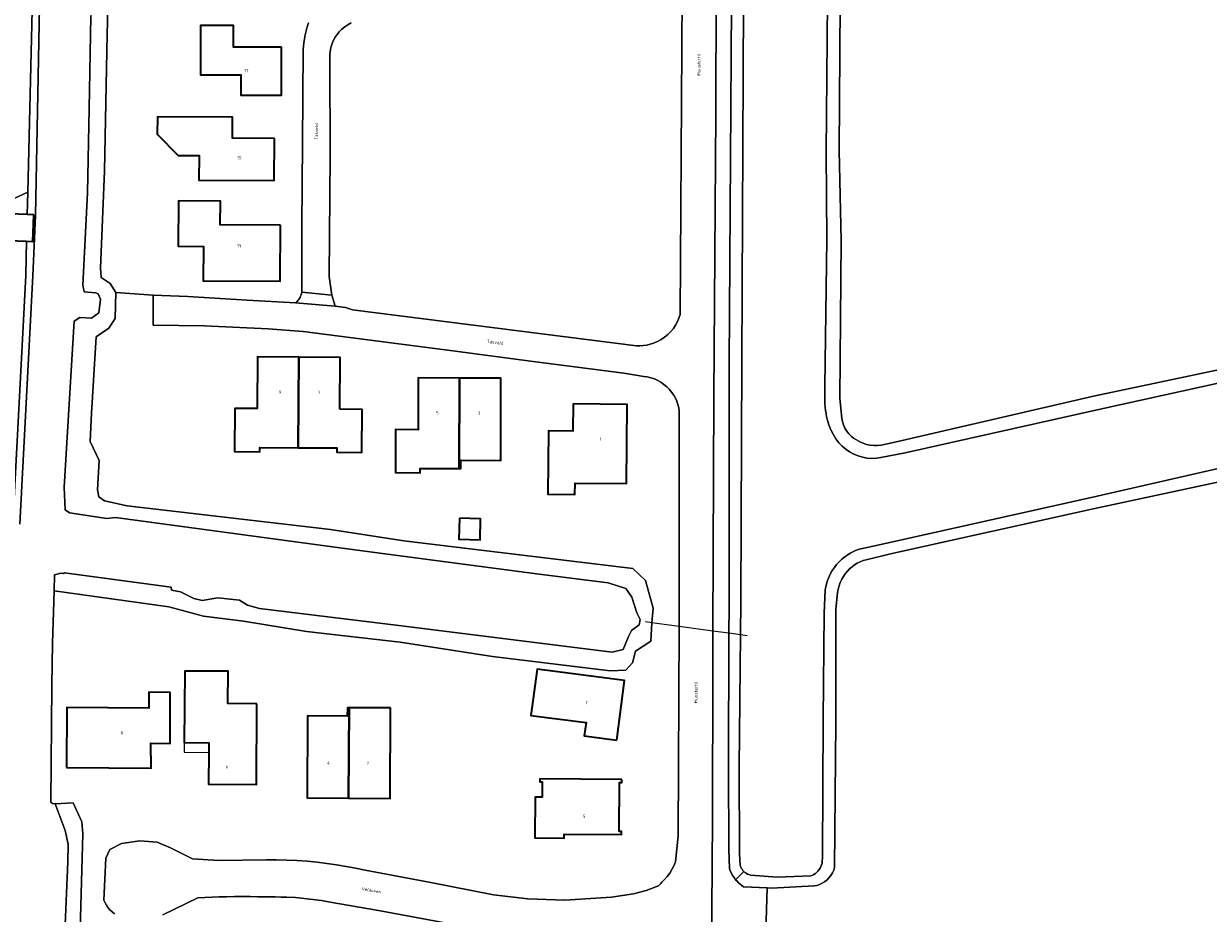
# Model space of a CAD drawing. Header units: metres. Extents: x 229229 to 231729, y 593167 to 595667.
# Tile 222 of 256: x 231254 to 231423, y 594556 to 594683. Entities that reach past the tile are written whole.
import ezdxf
from ezdxf.enums import TextEntityAlignment as Align

# ---------------------------------------------------------------- set-up
doc = ezdxf.new("R2010")
doc.units = ezdxf.units.M
for name, color, linetype, lineweight in [('B-WE-GK-BESCHOEIING_DAMWAND-G', 130, 'GK-BESCHOEIING', 18), ('B-WE-GR-GRAS-GV', 60, 'Continuous', 13), ('B-WE-KW-KUNSTWERK_DUIKER-G', 170, 'Continuous', 18), ('B-WE-OG-BEBOUWING-GV', 7, 'Continuous', 35), ('B-WE-OG-BEBOUWING-T18', 10, 'Continuous', 18), ('B-WE-OG-BEBOUWING_LUIFEL-GV', 7, 'Continuous', 18), ('B-WE-OG-BEBOUWING_SCHUUR-GV', 7, 'Continuous', 35), ('B-WE-OG-TERREIN_ERF-GV', 7, 'Continuous', 18), ('B-WE-OG-TOPOGRAFIE-T18', 10, 'Continuous', 18), ('B-WE-OG-WATER-GV', 130, 'Continuous', 18), ('B-WE-OG-WATER_SLOOT-GV', 120, 'Continuous', 18), ('B-WE-VH-ONVERHARD-GV', 252, 'Continuous', 18), ('B-WE-VH-VERHARDING_ASFALT-GV', 252, 'Continuous', 18), ('B-WE-VH-VERHARDING_BETON-GV', 252, 'Continuous', 18)]:
    doc.layers.add(name, color=color, linetype=linetype, lineweight=lineweight)
doc.styles.add('NLCS-ISO-M250-T18', font='NLCS-ISO.ttf', dxfattribs={"height": 0.45})
doc.linetypes.add('GK-BESCHOEIING', pattern='A,30,-5,[1,NLCS.SHX,S=1,R=0,X=0,Y=0],-5', length=40)

msp = doc.modelspace()

# ---------------------------------------------------------------- linework, layer by layer
at = {"layer": 'B-WE-GK-BESCHOEIING_DAMWAND-G'}
for points in [[(231266.882, 594719.567), (231265.282, 594719.653), (231264.592, 594719.512), (231264.375, 594719.376), (231263.745, 594698.609), (231263.403, 594684.228), (231263.189, 594671.113), (231262.926, 594659.065), (231262.273, 594645.84), (231262.441, 594644.926), (231264.08, 594644.779)], [(231259.644, 594604.752), (231259.524, 594604.67), (231259.123, 594604.727), (231258.239, 594604.503), (231257.927, 594594.751), (231257.848, 594588.669), (231257.713, 594572.022), (231257.95, 594571.826), (231258.322, 594571.802)]]:
    msp.add_lwpolyline(points, dxfattribs=at)
at = {"layer": 'B-WE-GR-GRAS-GV'}
for points in [[(231370.403, 594686.105), (231370.231, 594665.09), (231370.542, 594652.229), (231370.364, 594629.68), (231370.641, 594626.867), (231370.727, 594626.374), (231370.874, 594625.895), (231371.079, 594625.438), (231371.339, 594625.01), (231371.651, 594624.618), (231372.009, 594624.267), (231372.311, 594624.024), (231372.631, 594623.803), (231372.965, 594623.606), (231373.312, 594623.434), (231373.671, 594623.286), (231374.169, 594623.129), (231374.68, 594623.021), (231375.199, 594622.963), (231375.721, 594622.955), (231376.242, 594622.997), (231378.628, 594623.548), (231406.54, 594630.031), (231434.967, 594636.032)], [(231428.082, 594618.553), (231406.749, 594613.957), (231377.553, 594607.478), (231374.103, 594606.64), (231373.668, 594606.514), (231373.246, 594606.35), (231372.84, 594606.149), (231372.453, 594605.914), (231372.088, 594605.646), (231371.739, 594605.342), (231371.415, 594605.009), (231371.12, 594604.652), (231370.855, 594604.271), (231370.621, 594603.87), (231370.404, 594603.411), (231370.229, 594602.935), (231370.097, 594602.445), (231370.009, 594601.945), (231369.966, 594601.439), (231369.764, 594599.566), (231369.789, 594583.396), (231369.597, 594562.702), (231369.463, 594562.293), (231369.282, 594561.903), (231369.056, 594561.538), (231368.788, 594561.202), (231368.482, 594560.901), (231368.163, 594560.652), (231367.818, 594560.441), (231367.452, 594560.269), (231367.069, 594560.14), (231366.674, 594560.054), (231360.609, 594559.751), (231359.945, 594559.784), (231359.685, 594550.308)]]:
    msp.add_lwpolyline(points, dxfattribs=at)
at = {"layer": 'B-WE-KW-KUNSTWERK_DUIKER-G'}
msp.add_lwpolyline([(231357.102, 594595.788), (231356.153, 594595.917), (231354.51, 594596.141), (231352.217, 594596.453), (231347.415, 594597.106), (231343.523, 594597.636), (231342.589, 594597.763)], dxfattribs=at)
at = {"layer": 'B-WE-OG-BEBOUWING-GV'}
for points in [[(231290.619, 594679.851), (231283.759, 594679.846), (231283.757, 594682.956), (231279.068, 594682.953), (231279.073, 594675.903), (231284.803, 594675.907), (231284.805, 594673.014), (231290.615, 594673.018)], [(231289.632, 594666.795), (231283.637, 594666.855), (231283.641, 594669.856), (231272.909, 594669.924), (231272.896, 594667.42), (231275.88, 594664.401), (231278.868, 594664.373), (231278.843, 594660.88), (231289.596, 594660.806)], [(231290.502, 594654.418), (231281.88, 594654.479), (231281.909, 594657.849), (231275.922, 594657.892), (231275.876, 594651.431), (231279.496, 594651.406), (231279.462, 594646.506), (231290.445, 594646.428)], [(231255.278, 594655.895), (231254.315, 594655.936), (231251.793, 594656.042), (231251.633, 594652.263), (231254.223, 594652.153), (231255.118, 594652.115)], [(231293.088, 594635.569), (231287.188, 594635.616), (231287.156, 594628.229), (231283.946, 594628.243), (231283.919, 594622.093), (231287.529, 594622.077), (231287.532, 594622.687), (231292.994, 594622.648)], [(231298.955, 594628.135), (231298.987, 594635.522), (231293.088, 594635.569), (231292.994, 594622.648), (231298.54, 594622.607), (231298.536, 594621.998), (231302.096, 594621.975), (231302.135, 594628.115)], [(231316.053, 594632.599), (231310.142, 594632.635), (231310.116, 594625.215), (231306.918, 594625.226), (231306.897, 594619.086), (231310.447, 594619.074), (231310.449, 594619.694), (231316.008, 594619.674)], [(231316.053, 594632.599), (231316.008, 594619.674), (231316.249, 594619.674), (231316.253, 594620.856), (231321.923, 594620.836), (231321.964, 594632.563)], [(231332.277, 594628.908), (231332.241, 594625.029), (231328.742, 594625.061), (231328.658, 594616.011), (231332.518, 594615.976), (231332.533, 594617.596), (231339.874, 594617.528), (231339.978, 594628.832)], [(231287.123, 594586.074), (231282.969, 594586.098), (231282.996, 594590.718), (231276.813, 594590.747), (231276.749, 594580.54), (231280.253, 594580.514), (231280.246, 594579.134), (231280.223, 594574.574), (231287.038, 594574.521)], [(231338.504, 594580.892), (231339.609, 594589.417), (231327.107, 594591.037), (231326.248, 594584.409), (231334.107, 594583.391), (231333.859, 594581.478)], [(231259.939, 594576.953), (231272.011, 594576.885), (231271.962, 594580.431), (231274.709, 594580.414), (231274.75, 594587.707), (231271.688, 594587.725), (231271.672, 594585.447), (231260.002, 594585.533)], [(231300.267, 594585.514), (231300.053, 594585.515), (231300.026, 594584.316), (231294.356, 594584.342), (231294.288, 594572.628), (231300.208, 594572.594)], [(231306.203, 594585.495), (231300.267, 594585.514), (231300.208, 594572.594), (231306.128, 594572.559)], [(231339.224, 594575.236), (231327.518, 594575.337), (231327.513, 594574.917), (231327.853, 594574.914), (231327.831, 594572.734), (231326.861, 594572.744), (231326.802, 594566.904), (231330.972, 594566.862), (231330.978, 594567.472), (231339.157, 594567.388), (231339.161, 594567.818), (231338.821, 594567.821), (231338.88, 594574.809), (231339.22, 594574.806)]]:
    msp.add_lwpolyline(points, close=True, dxfattribs=at)
at = {"layer": 'B-WE-OG-BEBOUWING_LUIFEL-GV'}
msp.add_lwpolyline([(231276.74, 594579.166), (231280.246, 594579.134), (231280.253, 594580.514), (231276.749, 594580.54)], close=True, dxfattribs=at)
at = {"layer": 'B-WE-OG-BEBOUWING_SCHUUR-GV'}
msp.add_lwpolyline([(231316.024, 594612.582), (231315.964, 594609.574), (231318.979, 594609.5), (231319.039, 594612.508)], close=True, dxfattribs=at)
at = {"layer": 'B-WE-OG-TERREIN_ERF-GV'}
for points in [[(231265.892, 594687.267), (231265.745, 594681.688), (231265.378, 594662.217), (231264.795, 594648.314), (231264.874, 594646.962), (231266.174, 594646.118), (231266.961, 594644.827), (231272.294, 594644.431), (231277.256, 594644.253), (231285.744, 594643.728), (231292.636, 594643.343), (231292.757, 594643.442), (231292.87, 594643.549), (231292.976, 594643.663), (231293.074, 594643.785), (231293.163, 594643.913), (231293.27, 594644.097), (231293.359, 594644.29), (231293.43, 594644.491), (231293.482, 594644.698), (231293.507, 594644.868), (231293.514, 594644.908), (231293.535, 594654.324), (231293.62, 594666.094), (231293.699, 594679.548), (231293.829, 594680.456), (231293.897, 594681.043), (231293.997, 594681.626), (231294.128, 594682.202), (231294.291, 594682.771), (231294.485, 594683.33)], [(231300.579, 594683.326), (231300.107, 594683.069), (231299.661, 594682.768), (231299.247, 594682.426), (231298.867, 594682.046), (231298.558, 594681.671), (231298.286, 594681.27), (231298.051, 594680.844), (231297.858, 594680.399), (231297.707, 594679.938), (231297.615, 594679.551), (231297.554, 594679.158), (231297.522, 594678.761), (231297.521, 594678.364), (231297.55, 594677.967), (231297.571, 594664.381), (231297.422, 594647.114), (231297.796, 594644.448), (231298.274, 594642.875), (231299.781, 594642.676), (231300.764, 594642.356), (231341.313, 594637.176), (231341.811, 594637.18), (231342.308, 594637.223), (231342.8, 594637.305), (231343.283, 594637.425), (231343.756, 594637.583), (231344.308, 594637.823), (231344.835, 594638.114), (231345.332, 594638.454), (231345.795, 594638.839), (231346.219, 594639.267), (231346.572, 594639.698), (231346.882, 594640.161), (231347.148, 594640.651), (231347.365, 594641.165), (231347.533, 594641.696), (231347.816, 594687.447)], [(231251.793, 594656.042), (231254.315, 594655.936), (231254.393, 594659.164), (231210.554, 594639.009)], [(231252.253, 594611.772), (231254.103, 594647.235), (231254.223, 594652.153), (231251.633, 594652.263)], [(231266.792, 594556.062), (231266.439, 594556.339), (231266.14, 594556.629), (231265.872, 594556.947), (231265.637, 594557.292), (231265.439, 594557.658), (231265.28, 594558.043), (231265.541, 594564.019), (231266.122, 594565.271), (231267.777, 594566.121), (231270.416, 594566.478), (231272.876, 594566.3), (231274.794, 594565.513), (231277.929, 594563.948), (231281.672, 594563.684), (231288.473, 594563.775), (231289.925, 594563.778), (231291.377, 594563.746), (231292.828, 594563.679), (231294.276, 594563.577), (231295.722, 594563.439), (231297.102, 594563.274), (231298.477, 594563.077), (231299.847, 594562.848), (231301.212, 594562.587), (231302.57, 594562.294), (231311.93, 594560.556), (231320.916, 594558.778), (231325.813, 594558.228), (231331.072, 594558.008), (231337.764, 594558.474), (231340.902, 594558.903), (231342.675, 594559.392), (231344.44, 594560.058), (231344.61, 594560.235), (231344.779, 594560.411), (231344.948, 594560.588), (231345.117, 594560.764), (231345.286, 594560.94), (231345.688, 594561.396), (231346.052, 594561.883), (231346.373, 594562.398), (231346.651, 594562.938), (231346.884, 594563.5), (231347.243, 594567.198), (231347.415, 594597.106), (231347.416, 594597.311), (231347.418, 594627.883), (231347.343, 594628.364), (231347.225, 594628.836), (231347.066, 594629.296), (231346.865, 594629.74), (231346.627, 594630.164), (231346.331, 594630.594), (231345.997, 594630.995), (231345.629, 594631.363), (231345.228, 594631.697), (231344.799, 594631.994), (231344.342, 594632.251), (231343.863, 594632.465), (231343.367, 594632.635), (231342.858, 594632.759), (231342.339, 594632.836), (231339.513, 594633.29), (231326.543, 594634.976), (231315.113, 594636.47), (231300.376, 594638.391), (231293.724, 594639.231), (231288.736, 594639.629), (231279.649, 594640.072), (231272.294, 594640.137), (231272.294, 594644.431), (231266.961, 594644.827), (231266.888, 594641.087), (231265.972, 594639.74), (231264.144, 594638.481), (231263.516, 594627.561), (231263.309, 594623.55), (231264.588, 594620.806), (231264.373, 594616.622), (231264.529, 594615.636), (231265.355, 594615.037), (231268.614, 594614.354), (231297.64, 594610.953), (231308.086, 594609.327), (231340.799, 594605.386), (231342.602, 594603.667), (231343.668, 594599.727), (231343.523, 594597.636), (231343.34, 594595.002), (231341.19, 594593.6), (231340.76, 594591.9), (231339.788, 594590.892), (231337.576, 594590.79), (231320.738, 594592.844), (231307.583, 594594.895), (231294.19, 594596.391), (231285.199, 594597.851), (231279.476, 594598.595), (231274.563, 594599.935), (231258.166, 594602.199), (231257.927, 594594.751), (231257.848, 594588.669), (231257.713, 594572.022), (231257.95, 594571.826), (231258.322, 594571.802), (231260.883, 594571.93), (231262.138, 594569.202), (231262.285, 594567.502), (231261.849, 594552.123)], [(231314.45, 594554.671), (231304.46, 594556.543), (231297.581, 594557.722), (231296.355, 594557.951), (231295.121, 594558.138), (231293.881, 594558.281), (231292.638, 594558.381), (231291.391, 594558.437), (231290.561, 594558.459), (231289.731, 594558.477), (231288.901, 594558.493), (231288.071, 594558.506), (231287.241, 594558.516), (231286.137, 594558.525), (231285.034, 594558.528), (231283.93, 594558.527), (231282.827, 594558.52), (231281.723, 594558.509), (231278.661, 594558.36), (231273.687, 594555.917)]]:
    msp.add_lwpolyline(points, dxfattribs=at)
for points in [[(231284.805, 594673.014), (231284.803, 594675.907), (231279.073, 594675.903), (231279.068, 594682.953), (231283.757, 594682.956), (231283.759, 594679.846), (231290.619, 594679.851), (231290.615, 594673.018)], [(231289.632, 594666.795), (231289.596, 594660.806), (231278.843, 594660.88), (231278.868, 594664.373), (231275.88, 594664.401), (231272.896, 594667.42), (231272.909, 594669.924), (231283.641, 594669.856), (231283.637, 594666.855)], [(231281.88, 594654.479), (231290.502, 594654.418), (231290.445, 594646.428), (231279.462, 594646.506), (231279.496, 594651.406), (231275.876, 594651.431), (231275.922, 594657.892), (231281.909, 594657.849)], [(231298.536, 594621.998), (231298.54, 594622.607), (231292.994, 594622.648), (231287.532, 594622.687), (231287.529, 594622.077), (231283.919, 594622.093), (231283.946, 594628.243), (231287.156, 594628.229), (231287.188, 594635.616), (231293.088, 594635.569), (231298.987, 594635.522), (231298.955, 594628.135), (231302.135, 594628.115), (231302.096, 594621.975)], [(231310.449, 594619.694), (231310.447, 594619.074), (231306.897, 594619.086), (231306.918, 594625.226), (231310.116, 594625.215), (231310.142, 594632.635), (231316.053, 594632.599), (231321.964, 594632.563), (231321.923, 594620.836), (231316.253, 594620.856), (231316.249, 594619.674), (231316.008, 594619.674)], [(231328.658, 594616.011), (231328.742, 594625.061), (231332.241, 594625.029), (231332.277, 594628.908), (231339.978, 594628.832), (231339.874, 594617.528), (231332.533, 594617.596), (231332.518, 594615.976)], [(231287.038, 594574.521), (231280.223, 594574.574), (231280.246, 594579.134), (231280.253, 594580.514), (231276.749, 594580.54), (231276.813, 594590.747), (231282.996, 594590.718), (231282.969, 594586.098), (231287.123, 594586.074)], [(231334.107, 594583.391), (231326.248, 594584.409), (231327.107, 594591.037), (231339.609, 594589.417), (231338.504, 594580.892), (231333.859, 594581.478)], [(231259.939, 594576.953), (231260.002, 594585.533), (231271.672, 594585.447), (231271.688, 594587.725), (231274.75, 594587.707), (231274.709, 594580.414), (231271.962, 594580.431), (231272.011, 594576.885)], [(231300.208, 594572.594), (231294.288, 594572.628), (231294.356, 594584.342), (231300.026, 594584.316), (231300.053, 594585.515), (231300.267, 594585.514), (231306.203, 594585.495), (231306.128, 594572.559)], [(231326.861, 594572.744), (231327.831, 594572.734), (231327.853, 594574.914), (231327.513, 594574.917), (231327.518, 594575.337), (231339.224, 594575.236), (231339.22, 594574.806), (231338.88, 594574.809), (231338.821, 594567.821), (231339.161, 594567.818), (231339.157, 594567.388), (231330.978, 594567.472), (231330.972, 594566.862), (231326.802, 594566.904)]]:
    msp.add_lwpolyline(points, close=True, dxfattribs=at)
at = {"layer": 'B-WE-OG-WATER-GV'}
for points in [[(231256.218, 594693.136), (231255.52, 594655.817), (231255.103, 594647.197), (231253.252, 594611.73)], [(231356.599, 594686.242), (231356.329, 594635.112), (231356.196, 594600.658), (231356.153, 594595.917), (231355.984, 594577.028), (231356.003, 594564.659), (231356.131, 594562.989), (231356.196, 594562.797), (231356.279, 594562.613), (231356.381, 594562.438), (231356.501, 594562.275), (231356.637, 594562.125), (231356.798, 594561.981), (231356.974, 594561.856), (231357.163, 594561.75), (231357.362, 594561.666), (231357.57, 594561.605), (231361.4, 594561.331), (231366.214, 594561.479), (231366.439, 594561.581), (231366.654, 594561.704), (231366.856, 594561.847), (231367.045, 594562.007), (231367.217, 594562.185), (231367.375, 594562.381), (231367.514, 594562.592), (231367.632, 594562.815), (231367.729, 594563.048), (231367.803, 594563.29), (231367.856, 594564.351), (231367.959, 594583.874), (231368.109, 594599.033), (231368.255, 594602.329), (231368.388, 594603.018), (231368.587, 594603.691), (231368.851, 594604.342), (231369.176, 594604.964), (231369.56, 594605.552), (231369.886, 594605.969), (231370.242, 594606.362), (231370.626, 594606.728), (231371.036, 594607.064), (231371.469, 594607.37), (231371.821, 594607.584), (231372.186, 594607.775), (231372.562, 594607.943), (231372.947, 594608.086), (231373.341, 594608.205), (231375.774, 594608.751), (231407.087, 594615.734), (231428.731, 594620.664)], [(231436.441, 594634.532), (231407.533, 594628.15), (231379.649, 594621.894), (231376.217, 594621.249), (231375.559, 594621.153), (231374.895, 594621.128), (231374.232, 594621.174), (231373.577, 594621.29), (231372.939, 594621.475), (231372.318, 594621.729), (231371.729, 594622.048), (231371.176, 594622.428), (231370.668, 594622.865), (231370.21, 594623.355), (231369.764, 594623.938), (231369.373, 594624.559), (231369.04, 594625.214), (231368.769, 594625.897), (231368.562, 594626.601), (231368.459, 594627.057), (231368.374, 594627.516), (231368.306, 594627.978), (231368.255, 594628.443), (231368.222, 594628.909), (231368.215, 594631.38), (231368.494, 594652.405), (231368.373, 594664.872), (231368.57, 594686.387)], [(231259.708, 594553.419), (231260.126, 594563.515), (231260.168, 594566), (231259.748, 594567.98), (231258.322, 594571.802), (231257.95, 594571.826), (231257.713, 594572.022), (231257.848, 594588.669), (231257.927, 594594.751), (231258.166, 594602.199), (231258.239, 594604.503), (231259.123, 594604.727), (231259.524, 594604.67), (231259.644, 594604.752), (231274.868, 594602.729), (231274.916, 594602.303), (231276.222, 594602.062), (231278.099, 594601.117), (231279.304, 594600.841), (231281.551, 594601.202), (231284.64, 594600.85), (231285.763, 594600.166), (231287.508, 594599.671), (231307.368, 594597.273), (231337.859, 594593.428), (231339.4, 594593.831), (231340.181, 594595.698), (231340.615, 594596.56), (231341.682, 594597.351), (231341.816, 594598.124), (231341.354, 594599.053), (231340.653, 594601.315), (231339.808, 594602.518), (231337.262, 594603.324), (231327.431, 594604.578), (231303.947, 594607.69), (231297.9, 594608.476), (231266.919, 594612.673), (231265.671, 594612.548), (231260.343, 594613.329), (231259.731, 594613.792), (231259.591, 594617.032), (231261.027, 594640.711), (231261.819, 594641.228), (231263.506, 594641.174), (231264.54, 594641.931), (231264.769, 594643.884), (231264.455, 594644.609), (231264.08, 594644.779), (231262.441, 594644.926), (231262.273, 594645.84), (231262.926, 594659.065), (231263.189, 594671.113), (231263.403, 594684.228)]]:
    msp.add_lwpolyline(points, dxfattribs=at)
at = {"layer": 'B-WE-OG-WATER_SLOOT-GV'}
for points in [[(231255.219, 594693.163), (231254.393, 594659.164), (231254.315, 594655.936), (231255.278, 594655.895), (231255.118, 594652.115), (231254.223, 594652.153), (231254.103, 594647.235), (231252.253, 594611.772)], [(231253.252, 594611.73), (231255.103, 594647.197), (231255.52, 594655.817), (231256.218, 594693.136)], [(231263.403, 594684.228), (231263.189, 594671.113), (231262.926, 594659.065), (231262.273, 594645.84), (231262.441, 594644.926), (231264.08, 594644.779), (231264.455, 594644.609), (231264.769, 594643.884), (231264.54, 594641.931), (231263.506, 594641.174), (231261.819, 594641.228), (231261.027, 594640.711), (231259.591, 594617.032), (231259.731, 594613.792), (231260.343, 594613.329), (231265.671, 594612.548), (231266.919, 594612.673), (231297.9, 594608.476), (231303.947, 594607.69), (231327.431, 594604.578), (231337.262, 594603.324), (231339.808, 594602.518), (231340.653, 594601.315), (231341.354, 594599.053), (231341.816, 594598.124), (231341.682, 594597.351), (231340.615, 594596.56), (231340.181, 594595.698), (231339.4, 594593.831), (231337.859, 594593.428), (231307.368, 594597.273), (231287.508, 594599.671), (231285.763, 594600.166), (231284.64, 594600.85), (231281.551, 594601.202), (231279.304, 594600.841), (231278.099, 594601.117), (231276.222, 594602.062), (231274.916, 594602.303), (231274.868, 594602.729), (231259.644, 594604.752), (231259.524, 594604.67), (231259.123, 594604.727), (231258.239, 594604.503), (231258.166, 594602.199), (231274.563, 594599.935), (231279.476, 594598.595), (231285.199, 594597.851), (231294.19, 594596.391), (231307.583, 594594.895), (231320.738, 594592.844), (231337.576, 594590.79), (231339.788, 594590.892), (231340.76, 594591.9), (231341.19, 594593.6), (231343.34, 594595.002), (231343.523, 594597.636), (231343.668, 594599.727), (231342.602, 594603.667), (231340.799, 594605.386), (231308.086, 594609.327), (231297.64, 594610.953), (231268.614, 594614.354), (231265.355, 594615.037), (231264.529, 594615.636), (231264.373, 594616.622), (231264.588, 594620.806), (231263.309, 594623.55), (231263.516, 594627.561), (231264.144, 594638.481), (231265.972, 594639.74), (231266.888, 594641.087), (231266.961, 594644.827), (231266.174, 594646.118), (231264.874, 594646.962), (231264.795, 594648.314), (231265.378, 594662.217), (231265.745, 594681.688), (231265.892, 594687.267)], [(231354.88, 594685.909), (231354.565, 594634.672), (231354.52, 594599.823), (231354.51, 594596.141), (231354.458, 594576.856), (231354.491, 594565.239), (231354.579, 594562.54), (231354.707, 594562.197), (231354.861, 594561.864), (231355.038, 594561.544), (231355.24, 594561.237), (231355.464, 594560.947), (231356.637, 594562.125), (231356.501, 594562.275), (231356.381, 594562.438), (231356.279, 594562.613), (231356.196, 594562.797), (231356.131, 594562.989), (231356.003, 594564.659), (231355.984, 594577.028), (231356.153, 594595.917), (231356.196, 594600.658), (231356.329, 594635.112), (231356.599, 594686.242)], [(231368.57, 594686.387), (231368.373, 594664.872), (231368.494, 594652.405), (231368.215, 594631.38), (231368.222, 594628.909), (231368.255, 594628.443), (231368.306, 594627.978), (231368.374, 594627.516), (231368.459, 594627.057), (231368.562, 594626.601), (231368.769, 594625.897), (231369.04, 594625.214), (231369.373, 594624.559), (231369.764, 594623.938), (231370.21, 594623.355), (231370.668, 594622.865), (231371.176, 594622.428), (231371.729, 594622.048), (231372.318, 594621.729), (231372.939, 594621.475), (231373.577, 594621.29), (231374.232, 594621.174), (231374.895, 594621.128), (231375.559, 594621.153), (231376.217, 594621.249), (231379.649, 594621.894), (231407.533, 594628.15), (231436.441, 594634.532)], [(231434.967, 594636.032), (231406.54, 594630.031), (231378.628, 594623.548), (231376.242, 594622.997), (231375.721, 594622.955), (231375.199, 594622.963), (231374.68, 594623.021), (231374.169, 594623.129), (231373.671, 594623.286), (231373.312, 594623.434), (231372.965, 594623.606), (231372.631, 594623.803), (231372.311, 594624.024), (231372.009, 594624.267), (231371.651, 594624.618), (231371.339, 594625.01), (231371.079, 594625.438), (231370.874, 594625.895), (231370.727, 594626.374), (231370.641, 594626.867), (231370.364, 594629.68), (231370.542, 594652.229), (231370.231, 594665.09), (231370.403, 594686.105)], [(231428.731, 594620.664), (231407.087, 594615.734), (231375.774, 594608.751), (231373.341, 594608.205), (231372.947, 594608.086), (231372.562, 594607.943), (231372.186, 594607.775), (231371.821, 594607.584), (231371.469, 594607.37), (231371.036, 594607.064), (231370.626, 594606.728), (231370.242, 594606.362), (231369.886, 594605.969), (231369.56, 594605.552), (231369.176, 594604.964), (231368.851, 594604.342), (231368.587, 594603.691), (231368.388, 594603.018), (231368.255, 594602.329), (231368.109, 594599.033), (231367.959, 594583.874), (231367.856, 594564.351), (231367.803, 594563.29), (231367.729, 594563.048), (231367.632, 594562.815), (231367.514, 594562.592), (231367.375, 594562.381), (231367.217, 594562.185), (231367.045, 594562.007), (231366.856, 594561.847), (231366.654, 594561.704), (231366.439, 594561.581), (231366.214, 594561.479), (231361.4, 594561.331), (231357.57, 594561.605), (231357.362, 594561.666), (231357.163, 594561.75), (231356.974, 594561.856), (231356.798, 594561.981), (231356.637, 594562.125), (231355.464, 594560.947), (231355.665, 594560.72), (231355.88, 594560.506), (231356.108, 594560.305), (231356.348, 594560.119), (231356.599, 594559.949), (231359.945, 594559.784), (231360.609, 594559.751), (231366.674, 594560.054), (231367.069, 594560.14), (231367.452, 594560.269), (231367.818, 594560.441), (231368.163, 594560.652), (231368.482, 594560.901), (231368.788, 594561.202), (231369.056, 594561.538), (231369.282, 594561.903), (231369.463, 594562.293), (231369.597, 594562.702), (231369.789, 594583.396), (231369.764, 594599.566), (231369.966, 594601.439), (231370.009, 594601.945), (231370.097, 594602.445), (231370.229, 594602.935), (231370.404, 594603.411), (231370.621, 594603.87), (231370.855, 594604.271), (231371.12, 594604.652), (231371.415, 594605.009), (231371.739, 594605.342), (231372.088, 594605.646), (231372.453, 594605.914), (231372.84, 594606.149), (231373.246, 594606.35), (231373.668, 594606.514), (231374.103, 594606.64), (231377.553, 594607.478), (231406.749, 594613.957), (231428.082, 594618.553)], [(231261.849, 594552.123), (231262.285, 594567.502), (231262.138, 594569.202), (231260.883, 594571.93), (231258.322, 594571.802), (231259.748, 594567.98), (231260.168, 594566), (231260.126, 594563.515), (231259.708, 594553.419)]]:
    msp.add_lwpolyline(points, dxfattribs=at)
at = {"layer": 'B-WE-VH-ONVERHARD-GV'}
for points in [[(231352.75, 594705.292), (231352.65, 594670.347), (231352.369, 594629.988), (231352.217, 594596.453), (231352.193, 594591.069), (231352.157, 594569.596), (231351.854, 594530.5)], [(231234.467, 594700.149), (231252.06, 594662.67), (231227.25, 594651.01), (231222.09, 594661.93), (231146.96, 594626.44), (231146.41, 594626.19), (231151.42, 594615.51), (231151.5, 594615.55), (231152.55, 594613.313), (231152.525, 594613.535), (231155.138, 594614.742), (231156.482, 594614.646), (231156.777, 594613.866), (231171.8, 594621.08), (231177.935, 594624.012), (231177.993, 594626.156), (231178.88, 594627.108), (231207.703, 594640.327), (231209.701, 594640.292), (231210.485, 594639.367), (231210.554, 594639.009), (231254.393, 594659.164), (231255.219, 594693.163)], [(231359.685, 594550.308), (231359.945, 594559.784), (231356.599, 594559.949), (231356.348, 594560.119), (231356.108, 594560.305), (231355.88, 594560.506), (231355.665, 594560.72), (231355.464, 594560.947), (231355.24, 594561.237), (231355.038, 594561.544), (231354.861, 594561.864), (231354.707, 594562.197), (231354.579, 594562.54), (231354.491, 594565.239), (231354.458, 594576.856), (231354.51, 594596.141), (231354.52, 594599.823), (231354.565, 594634.672), (231354.88, 594685.909)]]:
    msp.add_lwpolyline(points, dxfattribs=at)
at = {"layer": 'B-WE-VH-VERHARDING_ASFALT-GV'}
for points in [[(231351.854, 594530.5), (231352.157, 594569.596), (231352.193, 594591.069), (231352.217, 594596.453), (231352.369, 594629.988), (231352.65, 594670.347), (231352.75, 594705.292)], [(231347.816, 594687.447), (231347.533, 594641.696), (231347.365, 594641.165), (231347.148, 594640.651), (231346.882, 594640.161), (231346.572, 594639.698), (231346.219, 594639.267), (231345.795, 594638.839), (231345.332, 594638.454), (231344.835, 594638.114), (231344.308, 594637.823), (231343.756, 594637.583), (231343.283, 594637.425), (231342.8, 594637.305), (231342.308, 594637.223), (231341.811, 594637.18), (231341.313, 594637.176), (231300.764, 594642.356), (231299.781, 594642.676), (231298.274, 594642.875), (231292.636, 594643.343), (231285.744, 594643.728), (231277.256, 594644.253), (231272.294, 594644.431), (231272.294, 594640.137), (231279.649, 594640.072), (231288.736, 594639.629), (231293.724, 594639.231), (231300.376, 594638.391), (231315.113, 594636.47), (231326.543, 594634.976), (231339.513, 594633.29), (231342.339, 594632.836), (231342.858, 594632.759), (231343.367, 594632.635), (231343.863, 594632.465), (231344.342, 594632.251), (231344.799, 594631.994), (231345.228, 594631.697), (231345.629, 594631.363), (231345.997, 594630.995), (231346.331, 594630.594), (231346.627, 594630.164), (231346.865, 594629.74), (231347.066, 594629.296), (231347.225, 594628.836), (231347.343, 594628.364), (231347.418, 594627.883), (231347.416, 594597.311), (231347.415, 594597.106), (231347.243, 594567.198), (231346.884, 594563.5), (231346.651, 594562.938), (231346.373, 594562.398), (231346.052, 594561.883), (231345.688, 594561.396), (231345.286, 594560.94), (231345.117, 594560.764), (231344.948, 594560.588), (231344.779, 594560.411), (231344.61, 594560.235), (231344.44, 594560.058), (231342.675, 594559.392), (231340.902, 594558.903), (231337.764, 594558.474), (231331.072, 594558.008), (231325.813, 594558.228), (231320.916, 594558.778), (231311.93, 594560.556), (231302.57, 594562.294), (231301.212, 594562.587), (231299.847, 594562.848), (231298.477, 594563.077), (231297.102, 594563.274), (231295.722, 594563.439), (231294.276, 594563.577), (231292.828, 594563.679), (231291.377, 594563.746), (231289.925, 594563.778), (231288.473, 594563.775), (231281.672, 594563.684), (231277.929, 594563.948), (231274.794, 594565.513), (231272.876, 594566.3), (231270.416, 594566.478), (231267.777, 594566.121), (231266.122, 594565.271), (231265.541, 594564.019), (231265.28, 594558.043), (231265.439, 594557.658), (231265.637, 594557.292), (231265.872, 594556.947), (231266.14, 594556.629), (231266.439, 594556.339), (231266.792, 594556.062)], [(231294.485, 594683.33), (231294.291, 594682.771), (231294.128, 594682.202), (231293.997, 594681.626), (231293.897, 594681.043), (231293.829, 594680.456), (231293.699, 594679.548), (231293.62, 594666.094), (231293.535, 594654.324), (231293.514, 594644.908), (231293.507, 594644.868), (231297.796, 594644.448), (231297.422, 594647.114), (231297.571, 594664.381), (231297.55, 594677.967), (231297.521, 594678.364), (231297.522, 594678.761), (231297.554, 594679.158), (231297.615, 594679.551), (231297.707, 594679.938), (231297.858, 594680.399), (231298.051, 594680.844), (231298.286, 594681.27), (231298.558, 594681.671), (231298.867, 594682.046), (231299.247, 594682.426), (231299.661, 594682.768), (231300.107, 594683.069), (231300.579, 594683.326)], [(231273.687, 594555.917), (231278.661, 594558.36), (231281.723, 594558.509), (231282.827, 594558.52), (231283.93, 594558.527), (231285.034, 594558.528), (231286.137, 594558.525), (231287.241, 594558.516), (231288.071, 594558.506), (231288.901, 594558.493), (231289.731, 594558.477), (231290.561, 594558.459), (231291.391, 594558.437), (231292.638, 594558.381), (231293.881, 594558.281), (231295.121, 594558.138), (231296.355, 594557.951), (231297.581, 594557.722), (231304.46, 594556.543), (231314.45, 594554.671)]]:
    msp.add_lwpolyline(points, dxfattribs=at)
at = {"layer": 'B-WE-VH-VERHARDING_BETON-GV'}
msp.add_lwpolyline([(231297.796, 594644.448), (231293.507, 594644.868), (231293.482, 594644.698), (231293.43, 594644.491), (231293.359, 594644.29), (231293.27, 594644.097), (231293.163, 594643.913), (231293.074, 594643.785), (231292.976, 594643.663), (231292.87, 594643.549), (231292.757, 594643.442), (231292.636, 594643.343), (231298.274, 594642.875)], close=True, dxfattribs=at)

# ---------------------------------------------------------------- texts
at = {"layer": 'B-WE-OG-BEBOUWING-T18', "style": 'NLCS-ISO-M250-T18'}
msp.add_text('17', height=0.45, dxfattribs=at).set_placement((231285.617, 594676.461), align=Align.MIDDLE)
for s, rotation, p in [('15', 359.7, (231284.615, 594664.066)), ('13', 359.6, (231284.569, 594651.47)), ('9', 359.5, (231290.416, 594630.59)), ('7', 359.5, (231295.982, 594630.546)), ('5', 359.7, (231312.883, 594627.618)), ('3', 359.7, (231318.849, 594627.582)), ('1', 359.4, (231336.193, 594623.869)), ('7', 352.6, (231334.149, 594586.194)), ('8', 359.7, (231267.823, 594581.909)), ('6', 359.5, (231282.858, 594577.054)), ('4', 359.7, (231297.343, 594577.611)), ('2', 359.7, (231302.961, 594577.578)), ('5', 359.5, (231333.839, 594570.018))]:
    msp.add_text(s, height=0.45, rotation=rotation, dxfattribs=at).set_placement(p, align=Align.MIDDLE)
at = {"layer": 'B-WE-OG-TOPOGRAFIE-T18', "style": 'NLCS-ISO-M250-T18'}
for s, rotation, p in [('Munstertil', 89.8, (231350.212, 594677.341)), ('Tasveld', 89.6, (231295.617, 594667.814)), ('Tasveld', 352.6, (231321.14, 594637.718)), ('Munstertil', 89.7, (231349.806, 594587.689)), ('Veldoven', 349.5, (231303.466, 594559.429))]:
    msp.add_text(s, height=0.45, rotation=rotation, dxfattribs=at).set_placement(p, align=Align.MIDDLE)

doc.saveas('drawing.dxf')
